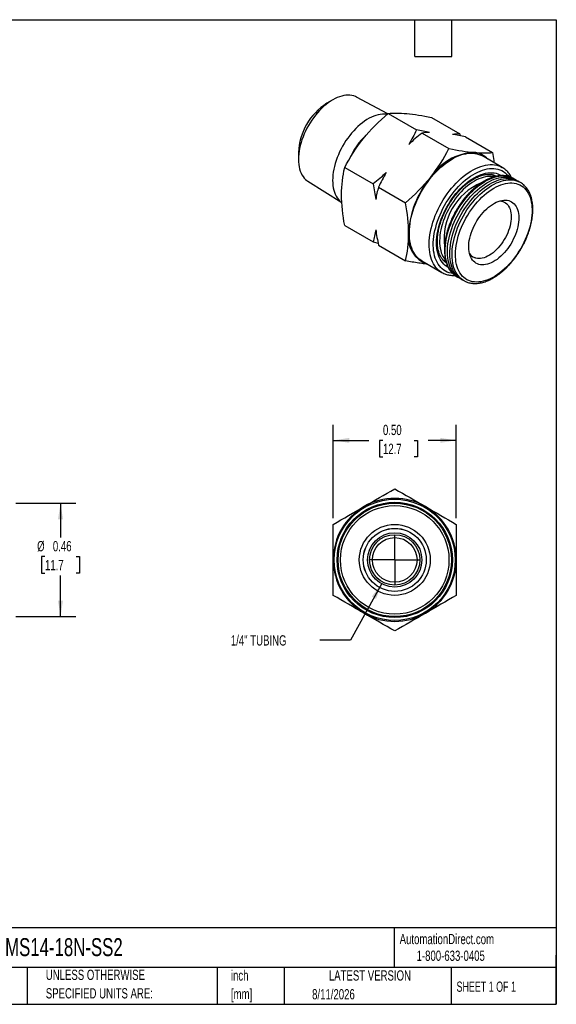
# Model space of a CAD drawing. Header units: inches. Extents: x 0.12 to 5.38, y 0.12 to 4.12.
# Tile 2 of 2: x 3.19 to 5.38, y 0.12 to 4.12. Entities that reach past the tile are written whole.
import ezdxf

# ---------------------------------------------------------------- set-up
doc = ezdxf.new("R2010")
doc.units = ezdxf.units.IN
doc.header["$LTSCALE"] = 0.5
doc.header["$MEASUREMENT"] = 0
doc.linetypes.add('SLD-Center', pattern=[0.75, 0.6, -0.05, 0.05, -0.05])
doc.linetypes.add('SLD-Solid', pattern=[0])
doc.layers.add('CENTER', color=40, linetype='SLD-Center')
doc.layers.add('DIMENSIONS', color=140, linetype='SLD-Solid', lineweight=25)
doc.layers.add('TEXT', color=140, linetype='SLD-Solid', lineweight=25)
doc.styles.add('SLDTEXTSTYLE0', font='TXT', dxfattribs={"width": 0.7})
doc.styles.add('SLDTEXTSTYLE1', font='TXT', dxfattribs={"width": 0.65})
doc.dimstyles.new('SLDDIMSTYLE1', dxfattribs={"dimtxt": 0.04248, "dimasz": 0.065, "dimexe": 0, "dimexo": 0.0625, "dimgap": 0.01062, "dimtad": 0, "dimtih": 1, "dimtoh": 1, "dimrnd": 1e-09, "dimdsep": 46, "dimtxsty": 'SLDTEXTSTYLE0', "dimsah": 1, "dimcen": 0.09, "dimadec": 0, "dimazin": 2, "dimtfac": 1, "dimtofl": 0, "dimtmove": 0, "dimatfit": 3, "dimfxl": 0, "dimfrac": 2, "dimtolj": 1, "dimtzin": 12, "dimarcsym": 0})
doc.dimstyles.new('SLDDIMSTYLE2', dxfattribs={"dimtxt": 0.04248, "dimasz": 0.065, "dimexe": 0, "dimexo": 0.0625, "dimgap": 0.01062, "dimtad": 0, "dimtih": 1, "dimtoh": 1, "dimrnd": 1e-09, "dimzin": 12, "dimdsep": 46, "dimtxsty": 'SLDTEXTSTYLE0', "dimsah": 1, "dimcen": 0, "dimadec": 0, "dimazin": 3, "dimtfac": 1, "dimtofl": 0, "dimtmove": 0, "dimatfit": 3, "dimfxl": 0, "dimfrac": 2, "dimtolj": 1, "dimtzin": 12, "dimarcsym": 0})
doc.dimstyles.new('SLDDIMSTYLE3', dxfattribs={"dimtxt": 0.04248, "dimasz": 0.065, "dimexe": 0, "dimexo": 0.0625, "dimgap": 0.01062, "dimtad": 0, "dimtih": 1, "dimtoh": 1, "dimrnd": 1e-09, "dimzin": 0, "dimdsep": 46, "dimtxsty": 'SLDTEXTSTYLE0', "dimsah": 1, "dimcen": 0.09, "dimadec": 0, "dimazin": 0, "dimtfac": 1, "dimtofl": 0, "dimtmove": 0, "dimatfit": 3, "dimfxl": 0, "dimfrac": 2, "dimtolj": 1, "dimtzin": 12, "dimarcsym": 0})

# ---------------------------------------------------------------- blocks, each defined once
blk = doc.blocks.new('SW_NOTE_0')
at = {"layer": 'TEXT', "color": 0, "char_height": 0.04167, "attachment_point": 1, "style": 'SLDTEXTSTYLE0'}
for s, insert in [('inch', (0, 0.0537)), ('[mm]', (0, -0.0215))]:
    blk.add_mtext(s, dxfattribs=dict(at, insert=insert))
blk = doc.blocks.new('SW_NOTE_0_1')
at = {"layer": 'TEXT', "color": 0, "char_height": 0.041667, "attachment_point": 1, "style": 'SLDTEXTSTYLE0'}
for s, insert in [('UNLESS OTHERWISE', (0, 0.0537)), ('SPECIFIED UNITS ARE:', (0, -0.0215))]:
    blk.add_mtext(s, dxfattribs=dict(at, insert=insert))
blk = doc.blocks.new('_D_2')
at = {"layer": 'DIMENSIONS'}
for p, q in [((3.1776, 2.1608), (3.4217, 2.1608)), ((3.3592, 2.1608), (3.3592, 2.0209)), ((3.2961, 1.9439), (3.2819, 1.9439)), ((3.2819, 1.9439), (3.2819, 1.8764)), ((3.4224, 1.9439), (3.4366, 1.9439)), ((3.4366, 1.9439), (3.4366, 1.8764)), ((3.2819, 1.8764), (3.2961, 1.8764)), ((3.3592, 1.7002), (3.3592, 1.8669)), ((3.4366, 1.8764), (3.4224, 1.8764)), ((3.1776, 1.7002), (3.4217, 1.7002))]:
    blk.add_line(p, q, dxfattribs=at)
for points in [[(3.3592, 2.1608), (3.3492, 2.0958), (3.3692, 2.0958)], [(3.3592, 1.7002), (3.3692, 1.7652), (3.3492, 1.7652)]]:
    blk.add_solid(points, dxfattribs=at)
at = {"layer": 'DIMENSIONS', "char_height": 0.04167, "attachment_point": 1, "style": 'SLDTEXTSTYLE0'}
for s, insert in [('%%c', (3.2641, 2.0071)), ('0.46', (3.3282, 2.0071)), ('11.7', (3.2961, 1.9301))]:
    blk.add_mtext(s, dxfattribs=dict(at, insert=insert))
blk = doc.blocks.new('_D_4')
at = {"layer": 'DIMENSIONS'}
for p, q in [((4.665, 1.8339), (4.5388, 1.6042)), ((4.5388, 1.6042), (4.4138, 1.6042))]:
    blk.add_line(p, q, dxfattribs=at)
blk.add_solid([(4.665, 1.8339), (4.625, 1.7817), (4.6425, 1.7721)], dxfattribs=at)
at = {"layer": 'DIMENSIONS', "insert": (4.0518, 1.6242), "char_height": 0.041667, "attachment_point": 1, "style": 'SLDTEXTSTYLE0'}
blk.add_mtext('1/4" TUBING', dxfattribs=at)
blk = doc.blocks.new('_D_5')
at = {"layer": 'DIMENSIONS'}
for p, q in [((4.4681, 2.0998), (4.4681, 2.4785)), ((4.9681, 2.0998), (4.9681, 2.4785)), ((4.4681, 2.416), (4.6126, 2.416)), ((4.6702, 2.416), (4.6559, 2.416)), ((4.6559, 2.416), (4.6559, 2.3485)), ((4.7964, 2.416), (4.8107, 2.416)), ((4.8107, 2.416), (4.8107, 2.3485)), ((4.9681, 2.416), (4.854, 2.416)), ((4.6559, 2.3485), (4.6702, 2.3485)), ((4.8107, 2.3485), (4.7964, 2.3485))]:
    blk.add_line(p, q, dxfattribs=at)
for points in [[(4.4681, 2.416), (4.5331, 2.406), (4.5331, 2.426)], [(4.9681, 2.416), (4.9031, 2.426), (4.9031, 2.406)]]:
    blk.add_solid(points, dxfattribs=at)
at = {"layer": 'DIMENSIONS', "char_height": 0.04167, "attachment_point": 1, "style": 'SLDTEXTSTYLE0'}
for s, insert in [('0.50', (4.6702, 2.4792)), ('12.7', (4.6702, 2.4022))]:
    blk.add_mtext(s, dxfattribs=dict(at, insert=insert))
blk = doc.blocks.new('SW_CENTERMARKSYMBOL_0')
at = {"layer": 'CENTER', "color": 0}
for q in [(0, 0.1), (-0.1, 0), (0, -0.1), (0.1, 0)]:
    blk.add_line((0, 0), q, dxfattribs=at)

msp = doc.modelspace()

# ---------------------------------------------------------------- linework, layer by layer
for p, q in [((4.6903, 3.7432), (4.5627, 3.8104)), ((4.4662, 3.7994), (4.4419, 3.7854)), ((4.6913, 3.744), (4.8065, 3.6775)), ((4.868, 3.7282), (4.9832, 3.6617)), ((4.829, 3.6645), (4.9386, 3.6013)), ((4.985, 3.6529), (4.9832, 3.6617)), ((5.0057, 3.6487), (5.1154, 3.5854)), ((4.3266, 3.5857), (4.3266, 3.5576)), ((5.1551, 3.5247), (5.0744, 3.5713)), ((4.5145, 3.5241), (4.6297, 3.4576)), ((5.1551, 3.5247), (5.1556, 3.5244)), ((5.1256, 3.4876), (5.1116, 3.4957)), ((4.3654, 3.4686), (4.5027, 3.3821)), ((4.6522, 3.4446), (4.7618, 3.3813)), ((5.2102, 3.4747), (5.2011, 3.48)), ((5.2289, 3.4639), (5.2198, 3.4691)), ((5.2289, 3.4639), (5.2299, 3.4633)), ((4.5145, 3.2884), (4.6297, 3.2219)), ((4.6297, 3.2219), (4.6504, 3.2177)), ((4.6522, 3.2089), (4.7618, 3.1456)), ((4.8283, 3.1451), (4.9091, 3.0985)), ((4.9125, 3.1506), (4.9264, 3.1426)), ((4.9228, 3.1446), (4.9227, 3.1445)), ((4.9091, 3.0985), (4.908, 3.0991)), ((4.9708, 3.081), (4.9799, 3.0758)), ((4.9895, 3.0702), (4.9986, 3.065))]:
    msp.add_line(p, q)
at = {"flags": 128}
for points in [[(4.5627, 3.8104), (4.5583, 3.8125), (4.5512, 3.8152), (4.5438, 3.817), (4.536, 3.8181), (4.528, 3.8184), (4.5196, 3.818), (4.5111, 3.8168), (4.5024, 3.8148), (4.4935, 3.812), (4.4844, 3.8086), (4.4754, 3.8043), (4.4662, 3.7994), (4.4571, 3.7938), (4.448, 3.7875), (4.439, 3.7806), (4.4301, 3.7731), (4.4214, 3.765), (4.4128, 3.7563), (4.4045, 3.7472), (4.3964, 3.7375), (4.3887, 3.7275), (4.3812, 3.7171), (4.3742, 3.7063), (4.3675, 3.6952), (4.3613, 3.6839), (4.3555, 3.6724), (4.3502, 3.6608), (4.3453, 3.649), (4.341, 3.6372), (4.3373, 3.6255), (4.334, 3.6137), (4.3314, 3.6021), (4.3293, 3.5906), (4.3278, 3.5794), (4.3269, 3.5684), (4.3266, 3.5576), (4.3269, 3.5473), (4.3278, 3.5373), (4.3293, 3.5277), (4.3314, 3.5187), (4.334, 3.5101), (4.3373, 3.5021), (4.341, 3.4947), (4.3453, 3.4878), (4.3502, 3.4817), (4.3555, 3.4762), (4.3613, 3.4714), (4.3654, 3.4686)], [(4.6871, 3.7405), (4.6843, 3.7409), (4.6762, 3.7415), (4.6679, 3.7413), (4.6594, 3.7403), (4.6506, 3.7386), (4.6417, 3.7362), (4.6326, 3.733), (4.6234, 3.7291), (4.6142, 3.7244), (4.605, 3.7191), (4.5958, 3.7131), (4.5866, 3.7064), (4.5775, 3.6992), (4.5686, 3.6913), (4.5598, 3.6829), (4.5513, 3.6739), (4.5429, 3.6645), (4.5349, 3.6546), (4.5272, 3.6443), (4.5198, 3.6337), (4.5127, 3.6227), (4.5061, 3.6115), (4.4999, 3.6), (4.4941, 3.5883), (4.4888, 3.5765), (4.484, 3.5646), (4.4798, 3.5527), (4.476, 3.5408), (4.4728, 3.5289), (4.4702, 3.5172), (4.4682, 3.5056), (4.4667, 3.4942), (4.4658, 3.4831), (4.4655, 3.4723), (4.4658, 3.4618), (4.4667, 3.4517), (4.4682, 3.442), (4.4702, 3.4328), (4.4728, 3.4241), (4.476, 3.4159), (4.4798, 3.4083), (4.484, 3.4013), (4.4888, 3.395), (4.4941, 3.3893), (4.4999, 3.3843), (4.5025, 3.3823)], [(4.8283, 3.1451), (4.8239, 3.1478), (4.8171, 3.1528), (4.8109, 3.1585), (4.8051, 3.1649), (4.7998, 3.1719), (4.7951, 3.1796), (4.7908, 3.1879), (4.7872, 3.1968), (4.7841, 3.2063), (4.7815, 3.2163), (4.7796, 3.2267), (4.7783, 3.2377), (4.7775, 3.249), (4.7774, 3.2607), (4.7778, 3.2727), (4.7789, 3.2851), (4.7805, 3.2977), (4.7827, 3.3105), (4.7855, 3.3234), (4.7889, 3.3365), (4.7929, 3.3497), (4.7974, 3.3629), (4.8024, 3.376), (4.8079, 3.3891), (4.814, 3.4021), (4.8205, 3.415), (4.8274, 3.4277), (4.8348, 3.4401), (4.8426, 3.4522), (4.8507, 3.464), (4.8592, 3.4755), (4.8681, 3.4865), (4.8772, 3.4971), (4.8865, 3.5072), (4.8961, 3.5168), (4.9059, 3.5259), (4.9158, 3.5344), (4.9259, 3.5422), (4.936, 3.5495), (4.9462, 3.5561), (4.9564, 3.562), (4.9666, 3.5672), (4.9768, 3.5716), (4.9868, 3.5754), (4.9968, 3.5784), (5.0066, 3.5806), (5.0161, 3.5821), (5.0255, 3.5827), (5.0346, 3.5827), (5.0434, 3.5818), (5.0519, 3.5802), (5.0601, 3.5778), (5.0679, 3.5746), (5.0744, 3.5713)], [(4.908, 3.0991), (4.9046, 3.1012), (4.8979, 3.1062), (4.8916, 3.1119), (4.8858, 3.1183), (4.8805, 3.1253), (4.8758, 3.133), (4.8716, 3.1413), (4.8679, 3.1502), (4.8648, 3.1597), (4.8623, 3.1697), (4.8603, 3.1801), (4.859, 3.191), (4.8582, 3.2024), (4.8581, 3.2141), (4.8585, 3.2261), (4.8596, 3.2385), (4.8612, 3.2511), (4.8635, 3.2639), (4.8663, 3.2768), (4.8697, 3.2899), (4.8736, 3.3031), (4.8781, 3.3163), (4.8831, 3.3294), (4.8887, 3.3425), (4.8947, 3.3555), (4.9012, 3.3684), (4.9081, 3.3811), (4.9155, 3.3935), (4.9233, 3.4056), (4.9315, 3.4174), (4.94, 3.4289), (4.9488, 3.4399), (4.9579, 3.4505), (4.9673, 3.4606), (4.9768, 3.4702), (4.9866, 3.4793), (4.9966, 3.4878), (5.0066, 3.4956), (5.0168, 3.5029), (5.027, 3.5095), (5.0372, 3.5154), (5.0474, 3.5205), (5.0575, 3.525), (5.0676, 3.5288), (5.0775, 3.5317), (5.0873, 3.534), (5.0969, 3.5354), (5.1062, 3.5361), (5.1154, 3.5361), (5.1242, 3.5352), (5.1327, 3.5336), (5.1408, 3.5312), (5.1486, 3.528), (5.1551, 3.5247)], [(4.9536, 3.0937), (4.9471, 3.0948), (4.9391, 3.0969), (4.9314, 3.0998), (4.9242, 3.1034), (4.9173, 3.1077), (4.9109, 3.1127), (4.905, 3.1185), (4.8995, 3.1249), (4.8946, 3.1319), (4.8901, 3.1396), (4.8862, 3.1479), (4.8829, 3.1567), (4.8801, 3.1661), (4.8779, 3.176), (4.8763, 3.1863), (4.8752, 3.1971), (4.8748, 3.2083), (4.8749, 3.2198), (4.8757, 3.2316), (4.877, 3.2438), (4.8789, 3.2561), (4.8814, 3.2686), (4.8845, 3.2813), (4.8881, 3.294), (4.8923, 3.3068), (4.897, 3.3196), (4.9022, 3.3323), (4.9079, 3.345), (4.9141, 3.3575), (4.9207, 3.3698), (4.9278, 3.3819), (4.9352, 3.3938), (4.9431, 3.4053), (4.9513, 3.4165), (4.9598, 3.4272), (4.9686, 3.4376), (4.9776, 3.4475), (4.9869, 3.4569), (4.9964, 3.4657), (5.006, 3.474), (5.0157, 3.4816), (5.0256, 3.4887), (5.0355, 3.4951), (5.0454, 3.5008), (5.0553, 3.5058), (5.0651, 3.5101), (5.0749, 3.5137), (5.0845, 3.5166), (5.094, 3.5187), (5.1032, 3.52), (5.1123, 3.5206), (5.1211, 3.5204), (5.1296, 3.5194), (5.1378, 3.5177), (5.1456, 3.5152), (5.1531, 3.512), (5.1601, 3.508), (5.1668, 3.5034), (5.173, 3.498), (5.1787, 3.4919), (5.1816, 3.4883)], [(4.9357, 3.1184), (4.9293, 3.1221), (4.923, 3.1268), (4.9171, 3.1321), (4.9117, 3.1381), (4.9069, 3.1449), (4.9025, 3.1522), (4.8987, 3.1601), (4.8955, 3.1687), (4.8928, 3.1778), (4.8907, 3.1873), (4.8892, 3.1974), (4.8883, 3.2079), (4.888, 3.2188), (4.8883, 3.23), (4.8892, 3.2415), (4.8907, 3.2533), (4.8928, 3.2653), (4.8955, 3.2775), (4.8987, 3.2897), (4.9025, 3.3021), (4.9069, 3.3144), (4.9117, 3.3268), (4.9171, 3.339), (4.923, 3.3511), (4.9293, 3.3631), (4.9361, 3.3748), (4.9433, 3.3863), (4.9508, 3.3974), (4.9588, 3.4082), (4.967, 3.4186), (4.9755, 3.4285), (4.9843, 3.438), (4.9933, 3.447), (5.0025, 3.4553), (5.0119, 3.4631), (5.0213, 3.4703), (5.0309, 3.4769), (5.0404, 3.4828), (5.05, 3.4879), (5.0595, 3.4924), (5.069, 3.4961), (5.0783, 3.4991), (5.0875, 3.5013), (5.0965, 3.5028), (5.1053, 3.5035), (5.1139, 3.5034), (5.1221, 3.5025), (5.13, 3.5009), (5.1376, 3.4984), (5.1448, 3.4953), (5.1509, 3.4918)], [(5.121, 3.4864), (5.1197, 3.4867), (5.1119, 3.4878), (5.1038, 3.4881), (5.0954, 3.4877), (5.0868, 3.4865), (5.0781, 3.4845), (5.0691, 3.4818), (5.0601, 3.4783), (5.051, 3.4741), (5.0418, 3.4692), (5.0326, 3.4636), (5.0235, 3.4574), (5.0144, 3.4505), (5.0055, 3.4429), (4.9967, 3.4348), (4.9881, 3.4262), (4.9797, 3.417), (4.9716, 3.4074), (4.9638, 3.3973), (4.9563, 3.3869), (4.9491, 3.3761), (4.9424, 3.365), (4.9361, 3.3537), (4.9302, 3.3422), (4.9248, 3.3305), (4.9199, 3.3187), (4.9155, 3.3069), (4.9116, 3.295), (4.9083, 3.2832), (4.9056, 3.2715), (4.9034, 3.26), (4.9018, 3.2486), (4.9008, 3.2375), (4.9004, 3.2267), (4.9006, 3.2162), (4.9014, 3.2061), (4.9028, 3.1965), (4.9048, 3.1873), (4.9073, 3.1785), (4.9105, 3.1704), (4.9141, 3.1628), (4.9184, 3.1558), (4.9231, 3.1495), (4.9248, 3.1475)], [(4.9708, 3.081), (4.9653, 3.0845), (4.9589, 3.0894), (4.953, 3.0951), (4.9475, 3.1014), (4.9426, 3.1084), (4.9382, 3.116), (4.9343, 3.1242), (4.931, 3.133), (4.9283, 3.1423), (4.9261, 3.1521), (4.9245, 3.1624), (4.9235, 3.1731), (4.9231, 3.1843), (4.9232, 3.1957), (4.924, 3.2075), (4.9254, 3.2195), (4.9273, 3.2318), (4.9299, 3.2442), (4.933, 3.2568), (4.9366, 3.2695), (4.9408, 3.2822), (4.9456, 3.2948), (4.9508, 3.3075), (4.9565, 3.32), (4.9627, 3.3324), (4.9694, 3.3446), (4.9765, 3.3566), (4.984, 3.3683), (4.9918, 3.3797), (5, 3.3907), (5.0085, 3.4013), (5.0173, 3.4115), (5.0264, 3.4212), (5.0356, 3.4303), (5.0451, 3.439), (5.0547, 3.447), (5.0644, 3.4545), (5.0742, 3.4613), (5.084, 3.4674), (5.0938, 3.4729), (5.1036, 3.4777), (5.1134, 3.4817), (5.123, 3.485), (5.1325, 3.4876), (5.1419, 3.4894), (5.151, 3.4905), (5.1599, 3.4907), (5.1685, 3.4902), (5.1768, 3.489), (5.1848, 3.487), (5.1925, 3.4842), (5.1997, 3.4807), (5.2011, 3.48)], [(4.9848, 3.0732), (4.9812, 3.075), (4.9744, 3.0792), (4.968, 3.0842), (4.9621, 3.0898), (4.9566, 3.0962), (4.9517, 3.1032), (4.9473, 3.1108), (4.9434, 3.119), (4.9401, 3.1277), (4.9374, 3.1371), (4.9352, 3.1469), (4.9336, 3.1572), (4.9326, 3.1679), (4.9322, 3.179), (4.9323, 3.1905), (4.9331, 3.2022), (4.9345, 3.2143), (4.9364, 3.2265), (4.939, 3.239), (4.9421, 3.2515), (4.9457, 3.2642), (4.9499, 3.2769), (4.9547, 3.2896), (4.9599, 3.3022), (4.9656, 3.3148), (4.9718, 3.3272), (4.9785, 3.3394), (4.9856, 3.3513), (4.9931, 3.363), (5.0009, 3.3744), (5.0091, 3.3854), (5.0176, 3.396), (5.0264, 3.4062), (5.0355, 3.4159), (5.0447, 3.4251), (5.0542, 3.4337), (5.0638, 3.4418), (5.0735, 3.4492), (5.0833, 3.456), (5.0931, 3.4622), (5.1029, 3.4676), (5.1127, 3.4724), (5.1225, 3.4765), (5.1321, 3.4798), (5.1416, 3.4823), (5.151, 3.4841), (5.1601, 3.4852), (5.169, 3.4855), (5.1776, 3.485), (5.1859, 3.4837), (5.1939, 3.4817), (5.2016, 3.479), (5.2088, 3.4755), (5.2149, 3.4717)], [(5.1176, 3.4947), (5.1177, 3.4946), (5.1224, 3.4894)], [(4.9895, 3.0702), (4.984, 3.0737), (4.9777, 3.0786), (4.9717, 3.0843), (4.9663, 3.0906), (4.9614, 3.0976), (4.9569, 3.1052), (4.9531, 3.1134), (4.9498, 3.1222), (4.947, 3.1315), (4.9448, 3.1413), (4.9432, 3.1516), (4.9422, 3.1623), (4.9418, 3.1734), (4.942, 3.1849), (4.9428, 3.1967), (4.9441, 3.2087), (4.9461, 3.221), (4.9486, 3.2334), (4.9517, 3.246), (4.9554, 3.2586), (4.9596, 3.2713), (4.9643, 3.284), (4.9695, 3.2967), (4.9753, 3.3092), (4.9815, 3.3216), (4.9881, 3.3338), (4.9952, 3.3458), (5.0027, 3.3575), (5.0106, 3.3688), (5.0188, 3.3799), (5.0273, 3.3905), (5.0361, 3.4006), (5.0451, 3.4103), (5.0544, 3.4195), (5.0638, 3.4281), (5.0734, 3.4362), (5.0831, 3.4436), (5.0929, 3.4505), (5.1027, 3.4566), (5.1126, 3.4621), (5.1224, 3.4668), (5.1321, 3.4709), (5.1418, 3.4742), (5.1513, 3.4768), (5.1606, 3.4786), (5.1697, 3.4796), (5.1786, 3.4799), (5.1873, 3.4794), (5.1956, 3.4782), (5.2036, 3.4762), (5.2112, 3.4734), (5.2184, 3.4699), (5.2198, 3.4691)], [(4.9986, 3.0649), (4.9931, 3.0684), (4.9868, 3.0734), (4.9808, 3.079), (4.9754, 3.0854), (4.9705, 3.0923), (4.966, 3.0999), (4.9622, 3.1081), (4.9589, 3.1169), (4.9561, 3.1262), (4.9539, 3.1361), (4.9523, 3.1464), (4.9513, 3.1571), (4.9509, 3.1682), (4.9511, 3.1796), (4.9519, 3.1914), (4.9532, 3.2035), (4.9552, 3.2157), (4.9577, 3.2282), (4.9608, 3.2407), (4.9645, 3.2534), (4.9687, 3.2661), (4.9734, 3.2788), (4.9786, 3.2914), (4.9844, 3.3039), (4.9906, 3.3163), (4.9972, 3.3286), (5.0043, 3.3405), (5.0118, 3.3522), (5.0197, 3.3636), (5.0279, 3.3746), (5.0364, 3.3852), (5.0452, 3.3954), (5.0542, 3.4051), (5.0635, 3.4143), (5.0729, 3.4229), (5.0825, 3.4309), (5.0922, 3.4384), (5.102, 3.4452), (5.1118, 3.4514), (5.1217, 3.4568), (5.1315, 3.4616), (5.1412, 3.4656), (5.1509, 3.469), (5.1604, 3.4715), (5.1697, 3.4733), (5.1788, 3.4744), (5.1877, 3.4747), (5.1963, 3.4742), (5.2047, 3.4729), (5.2127, 3.4709), (5.2203, 3.4682), (5.2275, 3.4646), (5.2289, 3.4639)], [(5.0187, 3.0654), (5.0116, 3.0688), (5.0049, 3.073), (4.9986, 3.078), (4.9928, 3.0836), (4.9875, 3.0899), (4.9827, 3.0969), (4.9785, 3.1045), (4.9748, 3.1128), (4.9717, 3.1215), (4.9691, 3.1309), (4.9671, 3.1407), (4.9658, 3.151), (4.965, 3.1617), (4.9648, 3.1728), (4.9653, 3.1842), (4.9663, 3.196), (4.9679, 3.2079), (4.9701, 3.2201), (4.9729, 3.2325), (4.9763, 3.2449), (4.9802, 3.2574), (4.9847, 3.2699), (4.9897, 3.2824), (4.9952, 3.2948), (5.0012, 3.3071), (5.0077, 3.3192), (5.0146, 3.331), (5.0219, 3.3426), (5.0296, 3.3538), (5.0376, 3.3648), (5.046, 3.3752), (5.0546, 3.3853), (5.0635, 3.3949), (5.0727, 3.4039), (5.082, 3.4124), (5.0914, 3.4203), (5.101, 3.4276), (5.1107, 3.4343), (5.1204, 3.4402), (5.1301, 3.4455), (5.1397, 3.45), (5.1493, 3.4539), (5.1588, 3.4569), (5.1681, 3.4593), (5.1772, 3.4608), (5.1862, 3.4616), (5.1948, 3.4616), (5.2032, 3.4608), (5.2113, 3.4592), (5.219, 3.4569), (5.2263, 3.4538), (5.2332, 3.45), (5.2397, 3.4454), (5.2458, 3.4401), (5.2513, 3.4341), (5.2563, 3.4274), (5.2609, 3.4201), (5.2648, 3.4122), (5.2683, 3.4037), (5.2711, 3.3947), (5.2734, 3.3851), (5.275, 3.375), (5.2761, 3.3645), (5.2766, 3.3536), (5.2765, 3.3423), (5.2757, 3.3307), (5.2744, 3.3189), (5.2725, 3.3068), (5.27, 3.2945), (5.2669, 3.2821), (5.2632, 3.2696), (5.259, 3.2571), (5.2543, 3.2446), (5.249, 3.2322), (5.2432, 3.2198), (5.237, 3.2077), (5.2303, 3.1957), (5.2232, 3.184), (5.2157, 3.1725), (5.2079, 3.1615), (5.1997, 3.1507), (5.1912, 3.1405), (5.1824, 3.1306), (5.1733, 3.1213), (5.1641, 3.1126), (5.1547, 3.1044), (5.1452, 3.0968), (5.1356, 3.0898), (5.1259, 3.0835), (5.1162, 3.0779), (5.1065, 3.0729), (5.0969, 3.0687), (5.0874, 3.0653), (5.078, 3.0626), (5.0687, 3.0607), (5.0597, 3.0595), (5.0509, 3.0591), (5.0424, 3.0595), (5.0341, 3.0607), (5.0262, 3.0627), (5.0187, 3.0654)], [(5.0541, 3.133), (5.0484, 3.1358), (5.0431, 3.1394), (5.0383, 3.1437), (5.0339, 3.1487), (5.0301, 3.1543), (5.0268, 3.1606), (5.0241, 3.1675), (5.0219, 3.1749), (5.0203, 3.1827), (5.0193, 3.1911), (5.0189, 3.1999), (5.019, 3.209), (5.0198, 3.2184), (5.0212, 3.2281), (5.0231, 3.2379), (5.0257, 3.2479), (5.0288, 3.258), (5.0324, 3.268), (5.0365, 3.2781), (5.0412, 3.288), (5.0463, 3.2977), (5.0518, 3.3073), (5.0578, 3.3165), (5.0641, 3.3255), (5.0707, 3.334), (5.0777, 3.3422), (5.0849, 3.3498), (5.0923, 3.3569), (5.0998, 3.3635), (5.1075, 3.3694), (5.1153, 3.3747), (5.1231, 3.3794), (5.1309, 3.3833), (5.1386, 3.3865), (5.1462, 3.389), (5.1537, 3.3907), (5.161, 3.3917), (5.168, 3.3919), (5.1748, 3.3913), (5.1813, 3.3899), (5.1874, 3.3878), (5.1931, 3.385), (5.1983, 3.3814), (5.2032, 3.3771), (5.2075, 3.3721), (5.2113, 3.3665), (5.2146, 3.3602), (5.2174, 3.3533), (5.2195, 3.3459), (5.2211, 3.338), (5.2222, 3.3297), (5.2226, 3.3209), (5.2224, 3.3118), (5.2216, 3.3024), (5.2202, 3.2927), (5.2183, 3.2829), (5.2157, 3.2729), (5.2127, 3.2628), (5.209, 3.2528), (5.2049, 3.2427), (5.2002, 3.2328), (5.1951, 3.2231), (5.1896, 3.2135), (5.1837, 3.2042), (5.1773, 3.1953), (5.1707, 3.1868), (5.1638, 3.1786), (5.1566, 3.171), (5.1492, 3.1639), (5.1416, 3.1573), (5.1339, 3.1514), (5.1261, 3.1461), (5.1183, 3.1414), (5.1105, 3.1375), (5.1028, 3.1343), (5.0952, 3.1318), (5.0877, 3.1301), (5.0804, 3.1291), (5.0734, 3.1289), (5.0666, 3.1295), (5.0602, 3.1308), (5.0541, 3.133)], [(5.1447, 3.3886), (5.1454, 3.3885), (5.1517, 3.3877), (5.1577, 3.3861), (5.1633, 3.3837), (5.1684, 3.3806), (5.1732, 3.3768), (5.1774, 3.3723), (5.1812, 3.3671), (5.1844, 3.3612), (5.187, 3.3548), (5.1891, 3.3478), (5.1906, 3.3403), (5.1915, 3.3324), (5.1918, 3.324), (5.1915, 3.3153), (5.1906, 3.3064), (5.1892, 3.2971), (5.1871, 3.2877), (5.1844, 3.2782), (5.1812, 3.2687), (5.1775, 3.2592), (5.1733, 3.2497), (5.1685, 3.2404), (5.1634, 3.2314), (5.1578, 3.2225), (5.1518, 3.2141), (5.1455, 3.2059), (5.1389, 3.1983), (5.1321, 3.1911), (5.125, 3.1844), (5.1178, 3.1784), (5.1105, 3.1729), (5.1031, 3.1681), (5.0958, 3.164), (5.0884, 3.1607), (5.0811, 3.158), (5.074, 3.1561), (5.067, 3.155), (5.0603, 3.1547), (5.0539, 3.1551), (5.0477, 3.1563), (5.0419, 3.1583), (5.0419, 3.1583)], [(4.9232, 3.1444), (4.9221, 3.1446), (4.9164, 3.1459)]]:
    msp.add_lwpolyline(points, dxfattribs=at)
for radius in [0.2461, 0.2343, 0.2303, 0.2205, 0.1441, 0.1281, 0.128, 0.1102, 0.1024, 0.0906]:
    msp.add_circle((4.7181, 1.9305), radius)
for centre, radius, start, end in [((4.576, 3.5749), 0.2496, 122.4997, 177.5056), ((4.7895, 3.4517), 0.2773, 132.1578, 157.143), ((5.0534, 3.3582), 0.2282, 93.4295, 146.5651), ((5.0332, 3.5002), 0.086, 42.6797, 85.6528), ((5.1573, 3.2387), 0.3831, 140.1971, 177.3915), ((5.1662, 3.2342), 0.2477, 112.8304, 187.2508), ((4.8864, 3.2395), 0.1131, 171.5451, 251.4438), ((5.06, 3.1999), 0.0454, 212.4557, 246.5443), ((4.7181, 1.9305), 0.25, 60, 120), ((4.7181, 1.9305), 0.25, 120, 180), ((4.7181, 1.9305), 0.25, 0, 60), ((4.7181, 1.9305), 0.25, 180, 240), ((4.7181, 1.9305), 0.25, 300, 0), ((4.7181, 1.9305), 0.25, 240, 300)]:
    msp.add_arc(centre, radius, start, end)
for points in [[(4.5901, 3.6414), (4.6201, 3.6787), (4.6544, 3.7124), (4.6913, 3.744)], [(4.6913, 3.744), (4.7125, 3.7459), (4.737, 3.7462), (4.7669, 3.7435)], [(4.7669, 3.7435), (4.7968, 3.7408), (4.8311, 3.7353), (4.868, 3.7282)], [(4.5145, 3.5241), (4.5357, 3.5648), (4.5602, 3.6042), (4.5901, 3.6414)], [(4.8065, 3.6775), (4.7972, 3.6575), (4.787, 3.6377), (4.7755, 3.6185)], [(4.829, 3.6645), (4.8103, 3.6499), (4.7924, 3.6346), (4.7755, 3.6185)], [(4.8599, 3.6673), (4.8429, 3.6701), (4.825, 3.6736), (4.8065, 3.6775)], [(4.8599, 3.6673), (4.8484, 3.6669), (4.8382, 3.666), (4.829, 3.6645)], [(4.9832, 3.6617), (4.9739, 3.6603), (4.9637, 3.6593), (4.9523, 3.659)], [(5.0057, 3.6487), (4.9871, 3.6527), (4.9692, 3.6562), (4.9523, 3.659)], [(4.863, 3.4839), (4.8929, 3.5212), (4.9173, 3.5606), (4.9386, 3.6013)], [(4.9386, 3.6013), (4.9755, 3.5941), (5.0098, 3.5887), (5.0397, 3.586)], [(5.0397, 3.586), (5.0697, 3.5833), (5.0941, 3.5835), (5.1154, 3.5854)], [(4.5017, 3.4136), (4.5017, 3.4535), (4.5067, 3.4899), (4.5145, 3.5241)], [(4.6832, 3.5037), (4.6661, 3.4875), (4.6482, 3.4722), (4.6297, 3.4576)], [(4.6832, 3.5037), (4.6716, 3.4843), (4.6615, 3.4646), (4.6522, 3.4446)], [(4.7618, 3.3813), (4.7987, 3.413), (4.833, 3.4467), (4.863, 3.4839)], [(4.6297, 3.4576), (4.6343, 3.4363), (4.6382, 3.4153), (4.6409, 3.3948)], [(4.6522, 3.4446), (4.6475, 3.4287), (4.6437, 3.4122), (4.6409, 3.3948)], [(4.5145, 3.2884), (4.5067, 3.3317), (4.5017, 3.3737), (4.5017, 3.4136)], [(4.7746, 3.2561), (4.7746, 3.296), (4.7696, 3.3381), (4.7618, 3.3813)], [(4.6409, 3.2717), (4.6382, 3.2543), (4.6343, 3.2378), (4.6297, 3.2219)], [(4.6409, 3.2717), (4.6437, 3.2511), (4.6476, 3.2301), (4.6522, 3.2089)], [(4.7618, 3.1456), (4.7696, 3.1799), (4.7746, 3.2162), (4.7746, 3.2561)], [(4.5931, 2.147), (4.6355, 2.1714), (4.677, 2.1954), (4.7181, 2.2192)], [(4.7181, 2.2192), (4.7593, 2.1954), (4.8008, 2.1714), (4.8431, 2.147)], [(4.4681, 2.0748), (4.5093, 2.0986), (4.5508, 2.1226), (4.5931, 2.147)], [(4.8431, 2.147), (4.8855, 2.1226), (4.927, 2.0986), (4.9681, 2.0748)], [(4.4681, 1.9305), (4.4681, 1.9793), (4.4681, 2.0273), (4.4681, 2.0748)], [(4.9681, 2.0748), (4.9681, 2.0273), (4.9681, 1.9793), (4.9681, 1.9305)], [(4.4681, 1.7861), (4.4681, 1.8336), (4.4681, 1.8816), (4.4681, 1.9305)], [(4.9681, 1.9305), (4.9681, 1.8816), (4.9681, 1.8336), (4.9681, 1.7861)], [(4.5931, 1.714), (4.5508, 1.7384), (4.5093, 1.7624), (4.4681, 1.7861)], [(4.9681, 1.7861), (4.927, 1.7624), (4.8855, 1.7384), (4.8431, 1.714)], [(4.7181, 1.6418), (4.677, 1.6655), (4.6355, 1.6895), (4.5931, 1.714)], [(4.8431, 1.714), (4.8008, 1.6895), (4.7593, 1.6655), (4.7181, 1.6418)]]:
    msp.add_open_spline(points, degree=3)
for points, knots in [([(5.1154, 3.5854), (5.1173, 3.5747), (5.1198, 3.5607), (5.1215, 3.5471), (5.1219, 3.5439)], [0, 0, 0, 0, 0.7664887, 1, 1, 1, 1]), ([(5.1929, 3.484), (5.1929, 3.4841), (5.1915, 3.4871), (5.1883, 3.4923), (5.1833, 3.4997), (5.1778, 3.5064), (5.1718, 3.5124), (5.1654, 3.5179), (5.16, 3.5218), (5.1566, 3.5237), (5.1556, 3.5243)], [0, 0, 0, 0, 0.006542, 0.164065, 0.320632, 0.476162, 0.630655, 0.784209, 0.937015, 1, 1, 1, 1]), ([(4.9283, 3.1364), (4.9277, 3.1367), (4.9252, 3.1382), (4.9212, 3.1414), (4.9161, 3.1461), (4.9116, 3.1515), (4.9075, 3.1574), (4.9038, 3.1639), (4.9006, 3.1709), (4.8978, 3.1784), (4.8956, 3.1863), (4.8938, 3.1948), (4.8925, 3.2037), (4.8917, 3.213), (4.8914, 3.2226), (4.8916, 3.2326), (4.8923, 3.2429), (4.8935, 3.2535), (4.8953, 3.2643), (4.8975, 3.2753), (4.9003, 3.2864), (4.9035, 3.2977), (4.9073, 3.3089), (4.9115, 3.3202), (4.9161, 3.3315), (4.9212, 3.3427), (4.9267, 3.3538), (4.9326, 3.3647), (4.9389, 3.3754), (4.9456, 3.3859), (4.9525, 3.3961), (4.9598, 3.406), (4.9673, 3.4155), (4.9751, 3.4246), (4.9831, 3.4333), (4.9913, 3.4416), (4.9996, 3.4493), (5.008, 3.4565), (5.0166, 3.4632), (5.0251, 3.4694), (5.0337, 3.4749), (5.0422, 3.4798), (5.0507, 3.4841), (5.0591, 3.4878), (5.0673, 3.4909), (5.0754, 3.4933), (5.0833, 3.495), (5.091, 3.4961), (5.0984, 3.4966), (5.1056, 3.4965), (5.1126, 3.4957), (5.1192, 3.4942), (5.1256, 3.4921), (5.1298, 3.4904), (5.1319, 3.4891), (5.132, 3.4891)], [0, 0, 0, 0, 0.005931, 0.026579, 0.047125, 0.067468, 0.087564, 0.107421, 0.127076, 0.146574, 0.16596, 0.185271, 0.204537, 0.223779, 0.243014, 0.262249, 0.281492, 0.300748, 0.320019, 0.339307, 0.358612, 0.377932, 0.397267, 0.416614, 0.435972, 0.455338, 0.474711, 0.494087, 0.513466, 0.532844, 0.552218, 0.571587, 0.590948, 0.610299, 0.629637, 0.648961, 0.668268, 0.687557, 0.706827, 0.726076, 0.745306, 0.764517, 0.783714, 0.802902, 0.82209, 0.841288, 0.860516, 0.879798, 0.899167, 0.918665, 0.938335, 0.958222, 0.978357, 0.998736, 1, 1, 1, 1]), ([(5.2015, 3.4796), (5.2007, 3.4801), (5.1976, 3.482), (5.1919, 3.4846), (5.1844, 3.4874), (5.1766, 3.4895), (5.1685, 3.4909), (5.1601, 3.4916), (5.1515, 3.4916), (5.1426, 3.4909), (5.1336, 3.4896), (5.1244, 3.4875), (5.115, 3.4847), (5.1056, 3.4812), (5.0961, 3.4771), (5.0866, 3.4723), (5.0771, 3.4668), (5.0676, 3.4608), (5.0582, 3.4541), (5.0489, 3.4469), (5.0397, 3.4392), (5.0307, 3.4309), (5.0219, 3.4221), (5.0133, 3.4129), (5.0049, 3.4033), (4.9968, 3.3932), (4.9889, 3.3828), (4.9814, 3.3721), (4.9743, 3.3611), (4.9675, 3.3498), (4.961, 3.3382), (4.955, 3.3265), (4.9494, 3.3147), (4.9443, 3.3027), (4.9396, 3.2907), (4.9354, 3.2786), (4.9316, 3.2665), (4.9284, 3.2545), (4.9257, 3.2425), (4.9235, 3.2307), (4.9218, 3.219), (4.9207, 3.2075), (4.9202, 3.1963), (4.9201, 3.1852), (4.9207, 3.1745), (4.9218, 3.1642), (4.9234, 3.1542), (4.9257, 3.1446), (4.9284, 3.1354), (4.9317, 3.1268), (4.9356, 3.1186), (4.94, 3.111), (4.9448, 3.104), (4.9501, 3.0976), (4.9559, 3.0918), (4.9621, 3.0866), (4.9671, 3.0831), (4.9701, 3.0814), (4.9708, 3.0811)], [0, 0, 0, 0, 0.006455, 0.024147, 0.041842, 0.059573, 0.077373, 0.095265, 0.113262, 0.131367, 0.149571, 0.16786, 0.186219, 0.204628, 0.223072, 0.241536, 0.26001, 0.278485, 0.296954, 0.315415, 0.333866, 0.352306, 0.370736, 0.389156, 0.407568, 0.425971, 0.444369, 0.462761, 0.48115, 0.499538, 0.517925, 0.536313, 0.554703, 0.573097, 0.591497, 0.609903, 0.628318, 0.646743, 0.665179, 0.683628, 0.70209, 0.720565, 0.739053, 0.757553, 0.776062, 0.794575, 0.813082, 0.831573, 0.850033, 0.868445, 0.88679, 0.905049, 0.923205, 0.941248, 0.959179, 0.977009, 0.994759, 1, 1, 1, 1]), ([(5.0079, 3.0603), (5.0093, 3.0598), (5.0132, 3.0582), (5.0197, 3.0562), (5.0277, 3.0545), (5.036, 3.0535), (5.0445, 3.0532), (5.0533, 3.0536), (5.0623, 3.0547), (5.0714, 3.0565), (5.0807, 3.059), (5.0901, 3.0622), (5.0996, 3.066), (5.1091, 3.0706), (5.1186, 3.0757), (5.1281, 3.0815), (5.1375, 3.0879), (5.1469, 3.0949), (5.1561, 3.1024), (5.1652, 3.1105), (5.1741, 3.119), (5.1828, 3.1281), (5.1913, 3.1375), (5.1995, 3.1474), (5.2075, 3.1577), (5.2151, 3.1683), (5.2224, 3.1792), (5.2294, 3.1904), (5.236, 3.2018), (5.2422, 3.2135), (5.2479, 3.2253), (5.2533, 3.2372), (5.2582, 3.2492), (5.2626, 3.2613), (5.2665, 3.2733), (5.27, 3.2854), (5.2729, 3.2974), (5.2753, 3.3093), (5.2772, 3.321), (5.2785, 3.3326), (5.2793, 3.344), (5.2796, 3.3551), (5.2793, 3.3659), (5.2784, 3.3764), (5.277, 3.3866), (5.275, 3.3964), (5.2725, 3.4057), (5.2694, 3.4146), (5.2657, 3.423), (5.2616, 3.4308), (5.2569, 3.4381), (5.2518, 3.4447), (5.2462, 3.4508), (5.2402, 3.4562), (5.2348, 3.4603), (5.2312, 3.4624), (5.2299, 3.4632)], [0, 0, 0, 0, 0.010186, 0.028411, 0.04668, 0.065035, 0.083494, 0.102063, 0.120739, 0.13951, 0.158359, 0.177268, 0.196219, 0.215197, 0.234189, 0.253185, 0.272178, 0.291164, 0.310139, 0.329104, 0.348058, 0.367002, 0.385936, 0.404862, 0.423781, 0.442694, 0.461603, 0.48051, 0.499415, 0.518321, 0.537229, 0.55614, 0.575056, 0.593979, 0.612909, 0.631849, 0.6508, 0.669764, 0.68874, 0.707731, 0.726735, 0.745752, 0.76478, 0.783814, 0.802847, 0.821868, 0.840863, 0.859818, 0.878711, 0.897524, 0.916238, 0.93484, 0.953324, 0.971698, 0.989979, 1, 1, 1, 1]), ([(4.8517, 3.1316), (4.8478, 3.132), (4.8364, 3.1332), (4.8154, 3.1362), (4.7894, 3.1404), (4.771, 3.1439), (4.7618, 3.1456)], [0, 0, 0, 0, 0.14432, 0.42685, 0.713403, 1, 1, 1, 1]), ([(4.908, 3.0992), (4.9086, 3.0988), (4.9116, 3.0969), (4.9172, 3.0942), (4.9249, 3.0911), (4.933, 3.0887), (4.9413, 3.0871), (4.9499, 3.0861), (4.9572, 3.0858), (4.9616, 3.086), (4.9631, 3.0861)], [0, 0, 0, 0, 0.040793, 0.188033, 0.335251, 0.482725, 0.630741, 0.779522, 0.929208, 1, 1, 1, 1]), ([(4.9987, 3.065), (5.0003, 3.0641), (5.0033, 3.0623), (5.0065, 3.061), (5.0079, 3.0603)], [0, 0, 0, 0, 0.538443, 1, 1, 1, 1])]:
    msp.add_open_spline(points, degree=3, knots=knots)
at = {"layer": 'TEXT'}
for p, q in [((0.125, 4.125), (5.375, 4.125)), ((4.8, 3.975), (4.8, 4.125)), ((4.95, 3.975), (4.95, 4.125)), ((5.375, 4.125), (5.375, 0.125)), ((4.8, 3.975), (4.95, 3.975)), ((5.375, 0.4356), (0.125, 0.4356)), ((4.7161, 0.4356), (4.7161, 0.275)), ((5.375, 0.125), (5.375, 0.325)), ((5.375, 0.275), (0.125, 0.275)), ((3.224, 0.275), (3.224, 0.125)), ((3.9965, 0.275), (3.9965, 0.125)), ((4.268, 0.275), (4.268, 0.125)), ((4.9478, 0.275), (4.9478, 0.125)), ((0.125, 0.125), (5.375, 0.125))]:
    msp.add_line(p, q, dxfattribs=at)

# ---------------------------------------------------------------- block references
at = {"layer": 'CENTER'}
msp.add_blockref('SW_CENTERMARKSYMBOL_0', (4.7181, 1.9305), dxfattribs=at)
at = {"layer": 'TEXT'}
for name, p in [('SW_NOTE_0_1', (3.2994, 0.212)), ('SW_NOTE_0', (4.052, 0.2093))]:
    msp.add_blockref(name, p, dxfattribs=at)

# ---------------------------------------------------------------- texts
for s, insert, char_height, attachment_point, style in [('AutomationDirect.com', (4.7381, 0.411), 0.041667, 1, 'SLDTEXTSTYLE0'), ('MS14-18N-SS2', (3.134, 0.3937), 0.072917, 1, 'SLDTEXTSTYLE0'), ('1-800-633-0405', (4.8069, 0.3432), 0.041667, 1, 'SLDTEXTSTYLE0'), ('LATEST VERSION', (4.6172, 0.2631), 0.041667, 2, 'SLDTEXTSTYLE0'), ('SHEET 1 OF 1', (4.9693, 0.2175), 0.041667, 1, 'SLDTEXTSTYLE1'), ('8/11/2026', (4.3821, 0.1868), 0.04167, 1, 'SLDTEXTSTYLE0')]:
    msp.add_mtext(s, dxfattribs=dict(at, insert=insert, char_height=char_height, attachment_point=attachment_point, style=style))

# ---------------------------------------------------------------- dimensions: what is measured, and where the dimension line sits
at = {"layer": 'DIMENSIONS'}
dim = msp.add_linear_dim(base=(4.9681, 2.416), p1=(4.4681, 2.0748), p2=(4.9681, 2.0748), dimstyle='SLDDIMSTYLE3', dxfattribs=at)
dim.commit()
dim.dimension.update_dxf_attribs({"geometry": '_D_5', "text_midpoint": (4.7333, 2.416), "dimtype": 160})
dim = msp.add_linear_dim(base=(3.3592, 1.7002), p1=(3.1526, 2.1608), p2=(3.1526, 1.7002), angle=90, text='%%c<>', dimstyle='SLDDIMSTYLE1', dxfattribs=at)
dim.commit()
dim.dimension.update_dxf_attribs({"geometry": '_D_2', "text_midpoint": (3.3592, 1.9439), "dimtype": 160})
dim = msp.add_diameter_dim_2p(p1=(4.7712, 2.0271), p2=(4.665, 1.8339), text='1/4" TUBING', dimstyle='SLDDIMSTYLE2', override={"dimpost": '<>'}, dxfattribs=at)
dim.commit()
dim.dimension.update_dxf_attribs({"geometry": '_D_4', "text_midpoint": (4.2328, 1.6042), "dimtype": 163})

doc.saveas('drawing.dxf')
